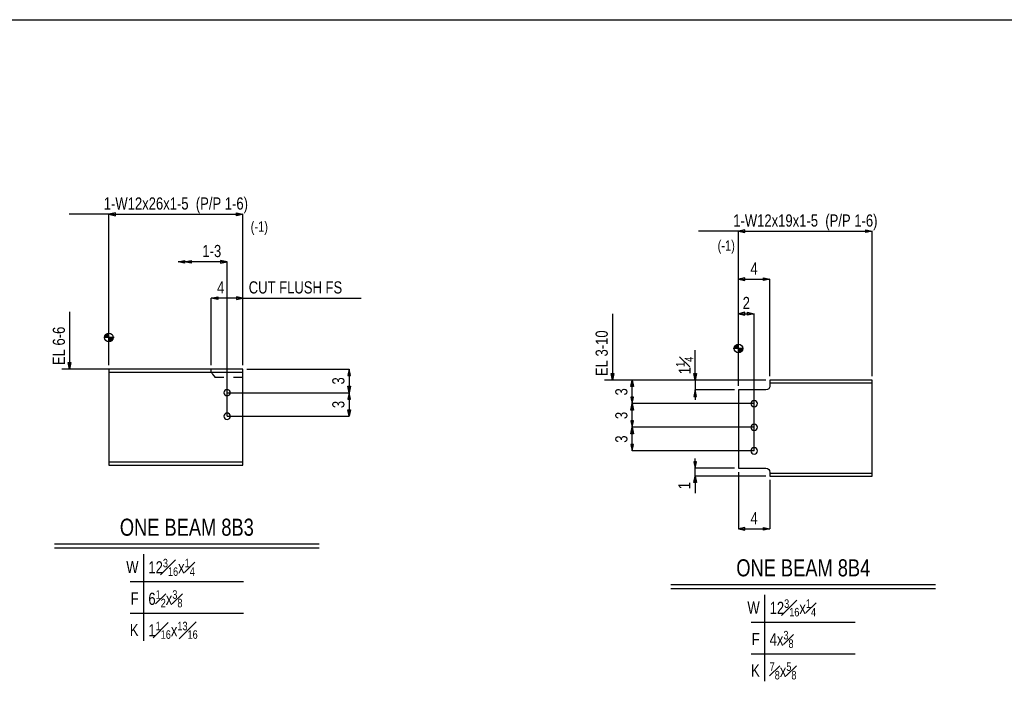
# Model space of a CAD drawing. Header units: inches. Extents: x -17.2 to 17.5, y -11.2 to 11.2.
# Tile 3 of 4: x -3.6 to 6.8, y 4.2 to 11.2. Entities that reach past the tile are written whole.
import ezdxf
from ezdxf.enums import TextEntityAlignment as Align

# ---------------------------------------------------------------- set-up
doc = ezdxf.new("R2010")
doc.units = ezdxf.units.IN
doc.header["$LTSCALE"] = 2.5
doc.header["$MEASUREMENT"] = 0
doc.linetypes.add('SDS2_5', pattern=[0.04, 0.02, -0.02])
doc.layers.add('Layer_0', color=7, linetype='Continuous')
doc.layers.add('Outline', color=7, linetype='Continuous')
doc.styles.add('MTextWidth', font='txt', dxfattribs={"width": 0.8, "height": 0.2})

msp = doc.modelspace()

# ---------------------------------------------------------------- linework, layer by layer
at = {"color": 1, "linetype": 'Continuous'}
for p, q in [((-1.915, 8.688), (-1.846, 8.702)), ((-1.846, 8.688), (-1.915, 8.688)), ((-1.846, 8.673), (-1.915, 8.688)), ((-1.846, 8.688), (-1.777, 8.702)), ((-1.846, 8.702), (-1.846, 8.673)), ((-1.396, 8.688), (-1.846, 8.688)), ((-1.777, 8.673), (-1.846, 8.688)), ((-1.777, 8.702), (-1.777, 8.673)), ((-1.396, 8.688), (-1.465, 8.702)), ((-1.465, 8.702), (-1.465, 8.673)), ((-1.465, 8.673), (-1.396, 8.688)), ((-1.396, 7.052), (-1.396, 8.688))]:
    msp.add_line(p, q, dxfattribs=at)
at = {"layer": 'Layer_0', "color": 2, "linetype": 'Continuous'}
for p, q in [((-17.25, 11.25), (17.25, 11.25)), ((-1.229, 7.552), (-2.646, 7.552)), ((-2.646, 7.552), (-2.646, 7.521)), ((-2.646, 7.521), (-1.229, 7.521)), ((-2.646, 7.521), (-2.646, 7.516)), ((-2.646, 7.516), (-2.646, 7.504)), ((-2.646, 7.504), (-2.646, 7.485)), ((-1.229, 7.521), (-1.229, 7.552)), ((-1.229, 7.516), (-1.229, 7.521)), ((-1.229, 7.504), (-1.229, 7.516)), ((-1.229, 7.485), (-1.229, 7.504)), ((-2.646, 7.485), (-2.646, 7.464)), ((-2.646, 7.464), (-2.646, 6.624)), ((-1.229, 7.464), (-1.229, 7.485)), ((-1.229, 6.624), (-1.229, 7.464)), ((5.432, 7.436), (4.349, 7.436)), ((4.349, 7.436), (4.349, 7.407)), ((4.349, 7.407), (5.432, 7.407)), ((4.349, 7.407), (4.349, 7.406)), ((4.349, 7.406), (4.349, 7.403)), ((4.349, 7.403), (4.349, 7.394)), ((5.432, 7.407), (5.432, 7.436)), ((5.432, 7.403), (5.432, 7.407)), ((5.432, 7.394), (5.432, 7.403)), ((4.307, 7.332), (4.016, 7.332)), ((4.016, 7.332), (4.016, 6.503)), ((4.323, 7.335), (4.307, 7.332)), ((4.337, 7.344), (4.323, 7.335)), ((4.346, 7.357), (4.337, 7.344)), ((4.347, 7.363), (4.346, 7.357)), ((4.349, 7.373), (4.347, 7.363)), ((4.349, 7.394), (4.349, 7.38)), ((4.349, 7.38), (4.349, 7.373)), ((5.432, 7.38), (5.432, 7.394)), ((5.432, 7.363), (5.432, 7.38)), ((5.432, 6.492), (5.432, 7.363)), ((-2.646, 6.624), (-2.646, 6.602)), ((-2.646, 6.602), (-2.646, 6.584)), ((-2.646, 6.584), (-2.646, 6.572)), ((-2.646, 6.572), (-2.646, 6.567)), ((-1.229, 6.567), (-2.646, 6.567)), ((-2.646, 6.567), (-2.646, 6.536)), ((-1.229, 6.602), (-1.229, 6.624)), ((-1.229, 6.584), (-1.229, 6.602)), ((-1.229, 6.572), (-1.229, 6.584)), ((-1.229, 6.567), (-1.229, 6.572)), ((-1.229, 6.536), (-1.229, 6.567)), ((-2.646, 6.536), (-1.229, 6.536)), ((4.016, 6.503), (4.307, 6.503)), ((4.307, 6.503), (4.323, 6.499)), ((4.323, 6.499), (4.334, 6.492)), ((4.334, 6.492), (4.337, 6.49)), ((4.337, 6.49), (4.346, 6.477)), ((4.346, 6.477), (4.346, 6.475)), ((4.346, 6.475), (4.349, 6.461)), ((4.349, 6.461), (4.349, 6.461)), ((4.349, 6.461), (4.349, 6.452)), ((5.432, 6.475), (5.432, 6.492)), ((5.432, 6.461), (5.432, 6.475)), ((5.432, 6.452), (5.432, 6.461)), ((4.349, 6.452), (4.349, 6.449)), ((4.349, 6.449), (4.349, 6.448)), ((5.432, 6.448), (4.349, 6.448)), ((4.349, 6.448), (4.349, 6.419)), ((4.349, 6.419), (5.432, 6.419)), ((5.432, 6.448), (5.432, 6.452)), ((5.432, 6.419), (5.432, 6.448))]:
    msp.add_line(p, q, dxfattribs=at)
at = {"layer": 'Layer_0', "color": 1, "linetype": 'SDS2_5'}
for p, q in [((-1.563, 7.518), (-1.563, 7.552)), ((-1.563, 7.518), (-1.561, 7.516)), ((-1.561, 7.516), (-1.559, 7.51)), ((-1.559, 7.51), (-1.553, 7.504)), ((-1.553, 7.504), (-1.55, 7.497)), ((-1.55, 7.497), (-1.539, 7.485)), ((-1.539, 7.485), (-1.537, 7.48)), ((-1.537, 7.48), (-1.521, 7.464)), ((-1.229, 7.464), (-1.521, 7.464))]:
    msp.add_line(p, q, dxfattribs=at)
at = {"layer": 'Layer_0', "color": 3, "linetype": 'Continuous'}
for points in [[(-1.43, 7.302), (-1.427, 7.289), (-1.42, 7.278), (-1.409, 7.271), (-1.396, 7.268), (-1.383, 7.271), (-1.372, 7.278), (-1.365, 7.289), (-1.362, 7.302), (-1.365, 7.315), (-1.372, 7.326), (-1.383, 7.334), (-1.396, 7.336), (-1.409, 7.334), (-1.42, 7.326), (-1.427, 7.315), (-1.43, 7.302)], [(4.148, 7.186), (4.151, 7.173), (4.158, 7.162), (4.169, 7.155), (4.182, 7.152), (4.195, 7.155), (4.206, 7.162), (4.214, 7.173), (4.216, 7.186), (4.214, 7.199), (4.206, 7.21), (4.195, 7.217), (4.182, 7.22), (4.169, 7.217), (4.158, 7.21), (4.151, 7.199), (4.148, 7.186)], [(-1.43, 7.052), (-1.427, 7.039), (-1.42, 7.028), (-1.409, 7.021), (-1.396, 7.018), (-1.383, 7.021), (-1.372, 7.028), (-1.365, 7.039), (-1.362, 7.052), (-1.365, 7.065), (-1.372, 7.076), (-1.383, 7.084), (-1.396, 7.086), (-1.409, 7.084), (-1.42, 7.076), (-1.427, 7.065), (-1.43, 7.052)], [(4.148, 6.936), (4.151, 6.923), (4.158, 6.912), (4.169, 6.905), (4.182, 6.902), (4.195, 6.905), (4.206, 6.912), (4.214, 6.923), (4.216, 6.936), (4.214, 6.949), (4.206, 6.96), (4.195, 6.967), (4.182, 6.97), (4.169, 6.967), (4.158, 6.96), (4.151, 6.949), (4.148, 6.936)], [(4.148, 6.686), (4.151, 6.673), (4.158, 6.662), (4.169, 6.655), (4.182, 6.652), (4.195, 6.655), (4.206, 6.662), (4.214, 6.673), (4.216, 6.686), (4.214, 6.699), (4.206, 6.71), (4.195, 6.717), (4.182, 6.72), (4.169, 6.717), (4.158, 6.71), (4.151, 6.699), (4.148, 6.686)]]:
    msp.add_lwpolyline(points, close=True, dxfattribs=at)
at = {"layer": 'Outline', "color": 1, "linetype": 'Continuous'}
for p, q in [((-2.646, 9.19), (-3.069, 9.19)), ((-2.577, 9.205), (-2.646, 9.19)), ((-2.646, 7.594), (-2.646, 9.19)), ((-2.646, 9.19), (-2.577, 9.175)), ((-2.646, 9.19), (-1.229, 9.19)), ((-2.577, 9.175), (-2.577, 9.205)), ((-1.298, 9.175), (-1.298, 9.205)), ((-1.298, 9.205), (-1.229, 9.19)), ((-1.229, 9.19), (-1.298, 9.175)), ((-1.229, 7.594), (-1.229, 9.19)), ((4.016, 9.01), (3.593, 9.01)), ((4.085, 9.025), (4.016, 9.01)), ((4.016, 7.436), (4.016, 9.01)), ((4.016, 9.01), (4.085, 8.996)), ((4.016, 9.01), (5.432, 9.01)), ((4.085, 8.996), (4.085, 9.025)), ((5.363, 8.996), (5.363, 9.025)), ((5.363, 9.025), (5.432, 9.01)), ((5.432, 9.01), (5.363, 8.996)), ((5.432, 7.478), (5.432, 9.01)), ((4.085, 8.518), (4.016, 8.503)), ((4.016, 7.373), (4.016, 8.503)), ((4.016, 8.503), (4.085, 8.488)), ((4.016, 8.503), (4.349, 8.503)), ((4.085, 8.488), (4.085, 8.518)), ((4.28, 8.488), (4.28, 8.518)), ((4.28, 8.518), (4.349, 8.503)), ((4.349, 8.503), (4.28, 8.488)), ((4.349, 7.478), (4.349, 8.503)), ((-1.563, 8.302), (-1.494, 8.317)), ((-1.563, 8.302), (-1.494, 8.317)), ((-1.229, 8.302), (-1.563, 8.302)), ((-1.494, 8.287), (-1.563, 8.302)), ((-1.563, 7.594), (-1.563, 8.302)), ((-1.229, 8.302), (-1.563, 8.302)), ((-1.494, 8.287), (-1.563, 8.302)), ((-1.563, 7.594), (-1.563, 8.302)), ((-1.494, 8.317), (-1.494, 8.287)), ((-1.494, 8.317), (-1.494, 8.287)), ((-1.229, 8.302), (-1.298, 8.317)), ((-1.298, 8.317), (-1.298, 8.287)), ((-1.229, 8.302), (-1.298, 8.317)), ((-1.298, 8.317), (-1.298, 8.287)), ((-1.298, 8.287), (-1.229, 8.302)), ((-1.298, 8.287), (-1.229, 8.302)), ((-1.229, 7.594), (-1.229, 8.302)), ((-1.229, 7.594), (-1.229, 8.302)), ((-1.229, 8.302), (0.023, 8.302)), ((-3.063, 8.157), (-3.063, 7.552)), ((2.682, 8.138), (2.682, 7.436)), ((4.085, 8.153), (4.016, 8.138)), ((4.016, 7.436), (4.016, 8.138)), ((4.016, 8.138), (4.085, 8.123)), ((4.016, 8.138), (4.182, 8.138)), ((4.085, 8.123), (4.085, 8.153)), ((4.113, 8.123), (4.113, 8.153)), ((4.113, 8.153), (4.182, 8.138)), ((4.182, 8.138), (4.113, 8.123)), ((4.182, 6.686), (4.182, 8.138)), ((-2.646, 7.831), (-2.646, 7.941)), ((-2.591, 7.886), (-2.701, 7.886)), ((-2.646, 7.594), (-2.646, 7.886)), ((4.016, 7.714), (4.016, 7.824)), ((3.557, 7.436), (3.557, 7.752)), ((4.071, 7.769), (3.961, 7.769)), ((4.016, 7.478), (4.016, 7.769)), ((-3.063, 7.552), (-3.077, 7.621)), ((-3.077, 7.621), (-3.048, 7.621)), ((-3.048, 7.621), (-3.063, 7.552)), ((-2.646, 7.552), (-3.146, 7.552)), ((-3.063, 7.552), (-3.063, 7.552)), ((-1.188, 7.552), (-0.104, 7.552)), ((-0.104, 7.552), (-0.119, 7.483)), ((-0.09, 7.483), (-0.104, 7.552)), ((-0.104, 7.552), (-0.104, 7.302)), ((2.682, 7.436), (2.668, 7.505)), ((2.668, 7.505), (2.697, 7.505)), ((2.697, 7.505), (2.682, 7.436)), ((3.557, 7.436), (3.543, 7.505)), ((3.543, 7.505), (3.572, 7.505)), ((3.572, 7.505), (3.557, 7.436)), ((-0.119, 7.483), (-0.09, 7.483)), ((4.016, 7.436), (2.599, 7.436)), ((2.682, 7.436), (2.682, 7.436)), ((2.876, 7.367), (2.891, 7.436)), ((2.891, 7.186), (2.891, 7.436)), ((2.891, 7.436), (2.905, 7.367)), ((4.016, 7.436), (2.891, 7.436)), ((4.307, 7.436), (3.557, 7.436)), ((3.557, 7.436), (3.557, 7.332)), ((-1.396, 7.302), (-0.104, 7.302)), ((-1.396, 7.302), (-0.104, 7.302)), ((-0.104, 7.302), (-0.119, 7.371)), ((-0.119, 7.371), (-0.09, 7.371)), ((-0.104, 7.302), (-0.119, 7.233)), ((-0.09, 7.371), (-0.104, 7.302)), ((-0.09, 7.233), (-0.104, 7.302)), ((-0.104, 7.302), (-0.104, 7.052)), ((2.905, 7.367), (2.876, 7.367)), ((3.557, 7.332), (3.543, 7.263)), ((3.557, 7.332), (3.557, 7.228)), ((3.572, 7.263), (3.557, 7.332)), ((3.974, 7.332), (3.557, 7.332)), ((-0.119, 7.233), (-0.09, 7.233)), ((2.905, 7.255), (2.876, 7.255)), ((2.876, 7.255), (2.891, 7.186)), ((2.891, 7.186), (2.905, 7.255)), ((3.543, 7.263), (3.572, 7.263)), ((-0.104, 7.052), (-0.119, 7.121)), ((-0.119, 7.121), (-0.09, 7.121)), ((-0.09, 7.121), (-0.104, 7.052)), ((2.876, 7.117), (2.891, 7.186)), ((2.905, 7.117), (2.876, 7.117)), ((2.891, 6.936), (2.891, 7.186)), ((2.891, 7.186), (2.905, 7.117)), ((4.182, 7.186), (2.891, 7.186)), ((4.182, 7.186), (2.891, 7.186)), ((-1.396, 7.052), (-0.104, 7.052)), ((2.905, 7.005), (2.876, 7.005)), ((2.876, 7.005), (2.891, 6.936)), ((2.891, 6.936), (2.905, 7.005)), ((2.876, 6.867), (2.891, 6.936)), ((2.891, 6.686), (2.891, 6.936)), ((2.891, 6.936), (2.905, 6.867)), ((4.182, 6.936), (2.891, 6.936)), ((4.182, 6.936), (2.891, 6.936)), ((2.905, 6.867), (2.876, 6.867)), ((2.905, 6.755), (2.876, 6.755)), ((2.876, 6.755), (2.891, 6.686)), ((2.891, 6.686), (2.905, 6.755)), ((4.182, 6.686), (2.891, 6.686)), ((3.572, 6.571), (3.543, 6.571)), ((3.543, 6.571), (3.557, 6.503)), ((3.557, 6.503), (3.557, 6.606)), ((3.557, 6.503), (3.572, 6.571)), ((3.557, 6.419), (3.557, 6.503)), ((3.974, 6.503), (3.557, 6.503)), ((4.016, 6.461), (4.016, 5.861)), ((3.543, 6.35), (3.557, 6.419)), ((4.307, 6.419), (3.557, 6.419)), ((3.557, 6.419), (3.557, 6.24)), ((3.557, 6.419), (3.572, 6.35)), ((4.349, 6.378), (4.349, 5.861)), ((3.572, 6.35), (3.543, 6.35)), ((4.085, 5.875), (4.016, 5.861)), ((4.016, 5.861), (4.085, 5.846)), ((4.016, 5.861), (4.349, 5.861)), ((4.085, 5.846), (4.085, 5.875)), ((4.28, 5.846), (4.28, 5.875)), ((4.28, 5.875), (4.349, 5.861)), ((4.349, 5.861), (4.28, 5.846)), ((-2.281, 5.593), (-2.281, 4.677)), ((-2.422, 5.302), (-1.222, 5.302)), ((4.293, 5.164), (4.293, 4.247)), ((-2.422, 4.968), (-1.222, 4.968)), ((4.152, 4.872), (5.252, 4.872)), ((4.152, 4.539), (5.252, 4.539))]:
    msp.add_line(p, q, dxfattribs=at)
at = {"layer": 'Outline', "color": 3, "linetype": 'Continuous'}
for p, q in [((-2.671, 7.886), (-2.671, 7.924)), ((-2.663, 7.886), (-2.663, 7.928)), ((-2.654, 7.886), (-2.654, 7.931)), ((-2.688, 7.886), (-2.688, 7.905)), ((-2.679, 7.886), (-2.679, 7.917)), ((-2.638, 7.886), (-2.638, 7.841)), ((-2.629, 7.886), (-2.629, 7.843)), ((-2.621, 7.886), (-2.621, 7.847)), ((-2.613, 7.886), (-2.613, 7.854)), ((-2.604, 7.886), (-2.604, 7.866)), ((3.974, 7.769), (3.974, 7.788)), ((3.982, 7.769), (3.982, 7.801)), ((3.991, 7.769), (3.991, 7.808)), ((3.999, 7.769), (3.999, 7.812)), ((4.007, 7.769), (4.007, 7.814)), ((4.024, 7.769), (4.024, 7.724)), ((4.032, 7.769), (4.032, 7.727)), ((4.041, 7.769), (4.041, 7.731)), ((4.049, 7.769), (4.049, 7.738)), ((4.057, 7.769), (4.057, 7.75)), ((-3.223, 5.702), (-0.422, 5.702)), ((-3.223, 5.66), (-0.422, 5.66)), ((3.301, 5.272), (6.103, 5.272)), ((3.301, 5.231), (6.103, 5.231))]:
    msp.add_line(p, q, dxfattribs=at)
at = {"layer": 'Outline', "color": 1, "linetype": 'Continuous'}
for centre in [(-2.646, 7.886), (4.016, 7.769)]:
    msp.add_circle(centre, 0.0458, dxfattribs=at)

# ---------------------------------------------------------------- texts
at = {"color": 2, "linetype": 'Continuous', "width": 0.8}
msp.add_text('1-3', height=0.129, dxfattribs=at).set_placement((-1.458, 8.737), align=Align.RIGHT)
at = {"layer": 'Outline', "color": 2, "linetype": 'Continuous', "width": 0.8}
for s, height, p in [('1-W12x26x1-5  (P/P 1-6)', 0.12902, (-1.938, 9.24)), ('1-W12x19x1-5  (P/P 1-6)', 0.12902, (4.724, 9.06)), ('4', 0.129, (4.182, 8.553)), ('4', 0.129, (-1.464, 8.352)), ('2', 0.129, (4.099, 8.187)), ('4', 0.129, (4.182, 5.91))]:
    msp.add_text(s, height=height, dxfattribs=at).set_placement(p, align=Align.CENTER)
at = {"layer": 'Outline', "color": 1, "linetype": 'Continuous', "width": 0.8}
msp.add_text('(-1)', height=0.1097, dxfattribs=at).set_placement((-1.146, 9.005))
msp.add_text('(-1)', height=0.1097, dxfattribs=at).set_placement((3.978, 8.805), align=Align.RIGHT)
at = {"layer": 'Outline', "color": 2, "linetype": 'Continuous', "width": 0.8}
msp.add_text('CUT FLUSH FS', height=0.12902, dxfattribs=at).set_placement((-1.167, 8.352))
for s, p in [('EL 6-6', (-3.112, 7.594)), ('EL 3-10', (2.633, 7.478))]:
    msp.add_text(s, height=0.129, rotation=90, dxfattribs=at).set_placement(p)
for p in [(-0.154, 7.427), (2.841, 7.311), (-0.154, 7.177), (2.841, 7.061), (2.841, 6.811)]:
    msp.add_text('3', height=0.129, rotation=90, dxfattribs=at).set_placement(p, align=Align.CENTER)
msp.add_text('1', height=0.129, rotation=90, dxfattribs=at).set_placement((3.508, 6.357), align=Align.RIGHT)
at = {"layer": 'Outline', "color": 3, "linetype": 'Continuous', "width": 0.8}
for s, p in [('ONE BEAM 8B3', (-1.822, 5.788)), ('ONE BEAM 8B4', (4.702, 5.358))]:
    msp.add_text(s, height=0.18063, dxfattribs=at).set_placement(p, align=Align.CENTER)
at = {"layer": 'Outline', "color": 2, "linetype": 'Continuous', "width": 0.8}
for s, p in [('W', (-2.333, 5.393)), ('F', (-2.333, 5.06)), ('W', (4.241, 4.963)), ('K', (-2.333, 4.726)), ('F', (4.241, 4.63)), ('K', (4.241, 4.297))]:
    msp.add_text(s, height=0.129, dxfattribs=at).set_placement(p, align=Align.RIGHT)
at = {"layer": 'Outline', "color": 2, "linetype": 'Continuous', "insert": (3.537, 7.498), "char_height": 0.12902, "attachment_point": 7, "rotation": 90, "style": 'MTextWidth'}
msp.add_mtext('\\A1;1{\\H0.70x;\\S1#4;}', dxfattribs=at)
at = {"layer": 'Outline', "color": 2, "linetype": 'Continuous', "char_height": 0.12902, "attachment_point": 7, "style": 'MTextWidth'}
for s, insert in [('\\A1;12{\\H0.70x;\\S3#16;}x{\\H0.70x;\\S1#4;}', (-2.229, 5.363)), ('\\A1;6{\\H0.70x;\\S1#2;}x{\\H0.70x;\\S3#8;}', (-2.229, 5.03)), ('\\A1;12{\\H0.70x;\\S3#16;}x{\\H0.70x;\\S1#4;}', (4.346, 4.934)), ('\\A1;1{\\H0.70x;\\S1#16;}x{\\H0.70x;\\S13#16;}', (-2.229, 4.697)), ('\\A1;4x{\\H0.70x;\\S3#8;}', (4.346, 4.6)), ('\\A1;{\\H0.70x;\\S7#8;}x{\\H0.70x;\\S5#8;}', (4.346, 4.267))]:
    msp.add_mtext(s, dxfattribs=dict(at, insert=insert))

doc.saveas('drawing.dxf')
